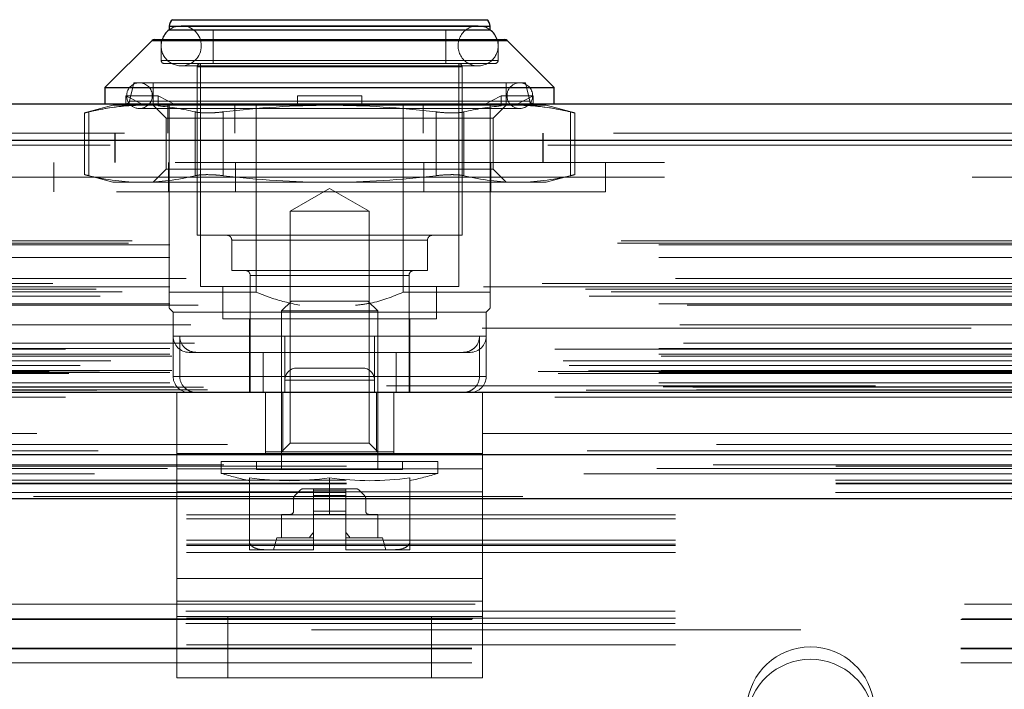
# Model space of a CAD drawing. Header units: inches. Extents: x 0.2 to 10.8, y 0.2 to 8.2.
# Tile 11 of 112: x 3.852 to 4.053, y 2.117 to 2.254. Entities that reach past the tile are written whole.
import ezdxf

# ---------------------------------------------------------------- set-up
doc = ezdxf.new("R2010")
doc.units = ezdxf.units.IN
doc.header["$MEASUREMENT"] = 0
doc.linetypes.add('HIDDEN', pattern=[0.07500000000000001, 0.05, -0.025])
doc.layers.add('DIMENSIONS', color=140, linetype='Continuous')
doc.styles.add('SLDTEXTSTYLE0', font='TXT', dxfattribs={"width": 0.7})
doc.dimstyles.new('SLDDIMSTYLE0', dxfattribs={"dimtxt": 0.0849609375, "dimasz": 0.13, "dimexe": 0, "dimexo": 0.0625, "dimgap": 0.021240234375, "dimtad": 0, "dimtih": 1, "dimtoh": 1, "dimlfac": 12, "dimrnd": 1e-09, "dimzin": 12, "dimdsep": 46, "dimtxsty": 'SLDTEXTSTYLE0', "dimsah": 1, "dimcen": 0.09, "dimadec": 0, "dimazin": 3, "dimtfac": 1, "dimtofl": 0, "dimtmove": 0, "dimatfit": 3, "dimfxl": 0, "dimfrac": 2, "dimtolj": 1, "dimtzin": 12, "dimarcsym": 0})

# ---------------------------------------------------------------- blocks, each defined once
blk = doc.blocks.new('_D_16')
at = {"layer": 'DIMENSIONS'}
for p, q in [((2.989057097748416, 2.271568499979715), (2.989057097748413, 2.683831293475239)), ((4.841584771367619, 2.271568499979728), (4.841584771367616, 2.683831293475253)), ((3.791903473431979, 2.638306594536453), (3.763373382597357, 2.638306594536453)), ((3.763373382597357, 2.638306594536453), (3.763373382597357, 2.503275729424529)), ((4.115051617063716, 2.638306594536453), (4.143581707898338, 2.638306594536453)), ((4.143581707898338, 2.638306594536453), (4.143581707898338, 2.503275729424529)), ((2.989057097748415, 2.558831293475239), (3.448491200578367, 2.558831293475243)), ((4.841584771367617, 2.558831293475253), (4.45846390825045, 2.55883129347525)), ((3.763373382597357, 2.503275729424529), (3.791903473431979, 2.503275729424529)), ((4.143581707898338, 2.503275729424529), (4.115051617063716, 2.503275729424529))]:
    blk.add_line(p, q, dxfattribs=at)
for points in [[(2.989057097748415, 2.558831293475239), (3.119057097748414, 2.53883129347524), (3.119057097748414, 2.57883129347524)], [(4.841584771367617, 2.558831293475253), (4.711584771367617, 2.578831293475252), (4.711584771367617, 2.538831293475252)]]:
    blk.add_solid(points, dxfattribs=at)
at = {"layer": 'DIMENSIONS', "char_height": 0.08333333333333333, "attachment_point": 1, "style": 'SLDTEXTSTYLE0'}
for s, insert in [('22.23', (3.791903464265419, 2.764748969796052)), ('564.7', (3.791903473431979, 2.610698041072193)), ('INSIDE OPENING', (3.467520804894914, 2.456647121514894))]:
    blk.add_mtext(s, dxfattribs=dict(at, insert=insert))

msp = doc.modelspace()

# ---------------------------------------------------------------- linework, layer by layer
at = {"color": 7, "linetype": 'Continuous', "lineweight": 25}
for p, q in [((3.883351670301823, 2.253747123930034), (3.947562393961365, 2.253747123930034)), ((3.882648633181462, 2.252400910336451), (3.882648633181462, 2.251689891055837)), ((3.882648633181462, 2.252400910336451), (3.948265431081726, 2.252400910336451)), ((3.882648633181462, 2.251660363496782), (3.948265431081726, 2.251660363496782)), ((3.948265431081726, 2.251689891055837), (3.948265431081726, 2.252400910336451)), ((3.879175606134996, 2.249499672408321), (3.86952527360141, 2.239849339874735)), ((3.879175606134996, 2.249499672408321), (3.951738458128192, 2.249499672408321)), ((3.879639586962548, 2.249691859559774), (3.951274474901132, 2.249691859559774)), ((3.961388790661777, 2.239849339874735), (3.951738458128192, 2.249499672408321)), ((3.86952527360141, 2.239849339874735), (3.86952527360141, 2.236568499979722)), ((3.86952527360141, 2.239849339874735), (3.961388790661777, 2.239849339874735)), ((3.961388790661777, 2.236568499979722), (3.961388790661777, 2.239849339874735)), ((2.973504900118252, 2.236568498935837), (4.857136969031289, 2.236568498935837)), ((2.970559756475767, 2.229131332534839), (4.860082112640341, 2.229131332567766)), ((2.961475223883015, 2.177610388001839), (4.869166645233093, 2.177610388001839)), ((3.018917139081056, 2.164807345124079), (4.811765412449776, 2.164807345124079)), ((3.018917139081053, 2.155807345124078), (4.811765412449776, 2.155807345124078))]:
    msp.add_line(p, q, dxfattribs=at)
at = {"color": 7, "linetype": 'HIDDEN', "lineweight": 18}
for p, q in [((3.947562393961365, 2.253747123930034), (3.883351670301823, 2.253747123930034)), ((3.947562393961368, 2.253747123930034), (3.88349704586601, 2.253747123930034)), ((3.945804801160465, 2.252510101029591), (3.885109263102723, 2.252510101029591)), ((3.948265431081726, 2.252400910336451), (3.882648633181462, 2.252400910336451)), ((3.882648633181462, 2.251689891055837), (3.882648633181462, 2.251660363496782)), ((3.948265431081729, 2.252400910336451), (3.882797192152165, 2.252400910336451)), ((3.891670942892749, 2.251660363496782), (3.891670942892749, 2.244770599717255)), ((3.939243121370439, 2.244770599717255), (3.939243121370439, 2.251660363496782)), ((3.948265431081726, 2.251660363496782), (3.948265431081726, 2.251689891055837)), ((3.951738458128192, 2.249499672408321), (3.879175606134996, 2.249499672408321)), ((3.951738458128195, 2.249499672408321), (3.879321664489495, 2.249499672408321)), ((3.881008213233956, 2.249691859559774), (3.881008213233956, 2.245426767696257)), ((3.949905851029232, 2.245426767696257), (3.949905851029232, 2.249691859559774)), ((3.949905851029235, 2.245426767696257), (3.881008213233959, 2.245426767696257)), ((3.881008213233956, 2.245426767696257), (3.949905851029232, 2.245426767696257)), ((3.881664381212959, 2.244770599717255), (3.949249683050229, 2.244770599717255)), ((3.889046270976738, 2.244770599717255), (3.889046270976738, 2.199166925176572)), ((3.941867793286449, 2.199166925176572), (3.941867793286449, 2.244770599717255)), ((3.885109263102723, 2.244308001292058), (3.945804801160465, 2.244308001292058)), ((3.942523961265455, 2.244114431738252), (3.888390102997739, 2.244114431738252)), ((3.888390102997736, 2.244114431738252), (3.942523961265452, 2.244114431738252)), ((3.888390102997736, 2.244114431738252), (3.888390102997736, 2.209665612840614)), ((3.942523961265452, 2.209665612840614), (3.942523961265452, 2.244114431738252)), ((3.875430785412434, 2.240833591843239), (3.874563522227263, 2.23707706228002)), ((3.875430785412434, 2.240833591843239), (3.955483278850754, 2.240833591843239)), ((3.87936779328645, 2.240833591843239), (3.87936779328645, 2.236568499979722)), ((3.951546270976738, 2.236568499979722), (3.951546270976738, 2.240833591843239)), ((3.956350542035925, 2.23707706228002), (3.955483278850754, 2.240833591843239)), ((3.873818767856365, 2.236110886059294), (3.873818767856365, 2.238208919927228)), ((3.880380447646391, 2.238208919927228), (3.873818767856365, 2.238208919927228)), ((3.873818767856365, 2.238208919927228), (3.877511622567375, 2.23624041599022)), ((3.874563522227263, 2.23707706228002), (3.956203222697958, 2.23707706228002)), ((3.956350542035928, 2.23707706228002), (3.874710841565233, 2.23707706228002)), ((3.880380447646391, 2.236110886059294), (3.880380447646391, 2.238208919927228)), ((3.880380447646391, 2.238208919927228), (3.884073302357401, 2.23624041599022)), ((3.882348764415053, 2.230568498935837), (3.882348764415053, 2.236568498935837)), ((3.882648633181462, 2.198018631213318), (3.882648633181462, 2.236568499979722)), ((3.896057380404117, 2.230568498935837), (3.896057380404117, 2.236568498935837)), ((3.900422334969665, 2.198018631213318), (3.900422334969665, 2.236568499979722)), ((3.908895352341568, 2.238208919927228), (3.92201871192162, 2.238208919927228)), ((3.908895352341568, 2.238208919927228), (3.908895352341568, 2.23624041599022)), ((3.92201871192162, 2.238208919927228), (3.92201871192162, 2.23624041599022)), ((3.930491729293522, 2.198018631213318), (3.930491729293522, 2.236568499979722)), ((3.934556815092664, 2.230568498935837), (3.934556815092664, 2.236568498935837)), ((3.946840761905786, 2.23624041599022), (3.950533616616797, 2.238208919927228)), ((3.948265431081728, 2.230568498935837), (3.948265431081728, 2.236568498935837)), ((3.950533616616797, 2.238208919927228), (3.957095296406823, 2.238208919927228)), ((3.950533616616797, 2.238208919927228), (3.950533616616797, 2.236110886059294)), ((3.953402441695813, 2.23624041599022), (3.957095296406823, 2.238208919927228)), ((3.957095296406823, 2.238208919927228), (3.957095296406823, 2.236110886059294)), ((3.871165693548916, 2.23624041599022), (3.865328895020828, 2.234676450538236)), ((3.865328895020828, 2.234696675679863), (3.865328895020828, 2.222036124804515)), ((3.866207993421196, 2.234882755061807), (3.866207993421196, 2.221850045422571)), ((3.866207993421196, 2.234882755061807), (3.866207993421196, 2.221850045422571)), ((3.866207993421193, 2.234882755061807), (3.866207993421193, 2.221850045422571)), ((3.866207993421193, 2.234882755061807), (3.866207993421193, 2.221850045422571)), ((3.871165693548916, 2.23624041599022), (3.874242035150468, 2.23624041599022)), ((3.873818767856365, 2.236110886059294), (3.874242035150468, 2.23624041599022)), ((3.874242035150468, 2.23624041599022), (3.877511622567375, 2.23624041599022)), ((3.876579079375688, 2.235584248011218), (3.954334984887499, 2.235584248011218)), ((3.880803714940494, 2.23624041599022), (3.877511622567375, 2.23624041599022)), ((3.87936779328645, 2.23624041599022), (3.8820318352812, 2.23357637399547)), ((3.880380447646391, 2.236110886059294), (3.880803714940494, 2.23624041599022)), ((3.880803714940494, 2.23624041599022), (3.915457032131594, 2.23624041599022)), ((3.887991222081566, 2.234882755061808), (3.887991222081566, 2.22185004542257)), ((3.887991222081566, 2.234882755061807), (3.887991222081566, 2.221850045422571)), ((3.887991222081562, 2.234882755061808), (3.887991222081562, 2.22185004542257)), ((3.887991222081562, 2.234882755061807), (3.887991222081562, 2.221850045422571)), ((3.893673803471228, 2.234882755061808), (3.893673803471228, 2.22185004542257)), ((3.893673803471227, 2.234882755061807), (3.893673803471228, 2.221850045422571)), ((3.893673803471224, 2.234882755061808), (3.893673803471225, 2.22185004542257)), ((3.893673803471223, 2.234882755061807), (3.893673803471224, 2.221850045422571)), ((3.908895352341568, 2.236110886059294), (3.908895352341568, 2.23624041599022)), ((3.915457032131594, 2.23624041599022), (3.950110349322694, 2.23624041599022)), ((3.92201871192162, 2.236110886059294), (3.92201871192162, 2.23624041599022)), ((3.937240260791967, 2.234882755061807), (3.937240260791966, 2.221850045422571)), ((3.937240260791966, 2.234882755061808), (3.937240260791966, 2.22185004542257)), ((3.937240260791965, 2.234882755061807), (3.937240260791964, 2.221850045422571)), ((3.937240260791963, 2.234882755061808), (3.937240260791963, 2.22185004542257)), ((3.942922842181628, 2.234882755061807), (3.942922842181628, 2.221850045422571)), ((3.942922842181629, 2.234882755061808), (3.942922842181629, 2.22185004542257)), ((3.942922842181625, 2.234882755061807), (3.942922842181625, 2.221850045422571)), ((3.942922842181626, 2.234882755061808), (3.942922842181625, 2.22185004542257)), ((3.948882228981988, 2.23357637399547), (3.951546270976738, 2.23624041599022)), ((3.950533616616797, 2.236110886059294), (3.950110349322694, 2.23624041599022)), ((3.953402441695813, 2.23624041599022), (3.950110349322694, 2.23624041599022)), ((3.95667202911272, 2.23624041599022), (3.953402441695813, 2.23624041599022)), ((3.957095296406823, 2.236110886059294), (3.95667202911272, 2.23624041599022)), ((3.95667202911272, 2.23624041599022), (3.959748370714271, 2.23624041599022)), ((3.96558516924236, 2.234676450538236), (3.959748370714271, 2.23624041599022)), ((3.964706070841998, 2.234882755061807), (3.964706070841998, 2.221850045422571)), ((3.964706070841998, 2.234882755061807), (3.964706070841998, 2.221850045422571)), ((3.964706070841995, 2.234882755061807), (3.964706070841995, 2.221850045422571)), ((3.964706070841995, 2.234882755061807), (3.964706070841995, 2.221850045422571)), ((3.96558516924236, 2.222036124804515), (3.96558516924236, 2.234696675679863)), ((3.8820318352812, 2.23357637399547), (3.944404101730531, 2.23357637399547)), ((3.8820318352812, 2.23357637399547), (3.8820318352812, 2.223156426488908)), ((3.944404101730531, 2.23357637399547), (3.948882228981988, 2.23357637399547)), ((3.948882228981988, 2.223156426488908), (3.948882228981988, 2.23357637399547)), ((2.973504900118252, 2.230568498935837), (4.857136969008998, 2.230568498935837)), ((3.87154310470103, 2.230568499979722), (3.87154310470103, 2.224568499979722)), ((3.871598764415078, 2.230568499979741), (3.871598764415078, 2.22456849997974)), ((3.948265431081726, 2.198018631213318), (3.948265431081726, 2.230568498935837)), ((3.959043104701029, 2.224568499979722), (3.959043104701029, 2.230568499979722)), ((3.959098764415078, 2.224568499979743), (3.959098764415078, 2.230568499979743)), ((4.860082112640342, 2.229131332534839), (2.970559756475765, 2.229131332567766)), ((2.970559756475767, 2.228089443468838), (4.86008211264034, 2.228089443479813)), ((4.860082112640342, 2.228089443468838), (2.970559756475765, 2.228089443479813)), ((4.783890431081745, 2.224568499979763), (3.046807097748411, 2.22456849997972)), ((3.859040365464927, 2.224568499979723), (3.859040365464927, 2.218568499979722)), ((3.882498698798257, 2.218568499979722), (3.882498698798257, 2.224568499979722)), ((3.896207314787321, 2.218568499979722), (3.896207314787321, 2.224568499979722)), ((3.934706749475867, 2.218568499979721), (3.934706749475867, 2.224568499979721)), ((3.948415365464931, 2.218568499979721), (3.948415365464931, 2.224568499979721)), ((3.971873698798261, 2.218568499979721), (3.971873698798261, 2.224568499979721)), ((3.8820318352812, 2.223156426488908), (3.87936779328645, 2.220492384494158)), ((3.8820318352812, 2.223156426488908), (3.944404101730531, 2.223156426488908)), ((3.944404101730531, 2.223156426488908), (3.948882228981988, 2.223156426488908)), ((3.951546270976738, 2.220492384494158), (3.948882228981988, 2.223156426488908)), ((4.783890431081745, 2.221568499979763), (3.046807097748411, 2.22156849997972)), ((4.783890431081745, 2.221568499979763), (3.046807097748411, 2.22156849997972)), ((3.046807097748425, 2.221568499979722), (4.783834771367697, 2.221568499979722)), ((3.046807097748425, 2.221568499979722), (4.783834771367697, 2.221568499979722)), ((3.865328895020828, 2.222056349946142), (3.871165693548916, 2.220492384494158)), ((3.871165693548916, 2.220492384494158), (3.877099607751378, 2.220492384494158)), ((3.877099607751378, 2.220492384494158), (3.915457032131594, 2.220492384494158)), ((3.915457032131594, 2.220492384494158), (3.953814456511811, 2.220492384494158)), ((3.953814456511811, 2.220492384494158), (3.959748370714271, 2.220492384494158)), ((3.959748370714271, 2.220492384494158), (3.96558516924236, 2.222056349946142)), ((3.971873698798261, 2.218568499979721), (3.859040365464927, 2.218568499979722)), ((3.915457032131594, 2.219240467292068), (3.907391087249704, 2.21458359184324)), ((3.923522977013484, 2.21458359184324), (3.915457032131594, 2.219240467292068)), ((3.907391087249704, 2.21458359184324), (3.923522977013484, 2.21458359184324)), ((3.907391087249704, 2.21458359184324), (3.907391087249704, 2.167150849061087)), ((3.923522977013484, 2.167150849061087), (3.923522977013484, 2.21458359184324)), ((2.975067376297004, 2.20851356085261), (4.855574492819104, 2.208513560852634)), ((3.888390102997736, 2.209665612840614), (3.942523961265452, 2.209665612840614)), ((3.935470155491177, 2.20868136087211), (3.895443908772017, 2.20868136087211)), ((3.895443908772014, 2.20868136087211), (3.935470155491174, 2.20868136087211)), ((3.895443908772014, 2.20868136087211), (3.895443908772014, 2.202447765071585)), ((3.935470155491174, 2.202447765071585), (3.935470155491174, 2.20868136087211)), ((2.974336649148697, 2.208080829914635), (4.856305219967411, 2.208080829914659)), ((2.98278461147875, 2.207680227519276), (4.847857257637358, 2.207680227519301)), ((2.98278461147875, 2.207680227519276), (4.847857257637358, 2.207680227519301)), ((2.98278461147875, 2.205147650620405), (4.847857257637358, 2.205147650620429)), ((3.895443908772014, 2.202447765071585), (3.935470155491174, 2.202447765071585)), ((2.986150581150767, 2.200839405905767), (4.844491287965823, 2.200839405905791)), ((3.899216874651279, 2.201463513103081), (3.931545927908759, 2.201463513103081)), ((3.899216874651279, 2.201463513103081), (3.899216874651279, 2.177513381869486)), ((3.931697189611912, 2.201463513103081), (3.899368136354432, 2.201463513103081)), ((3.931697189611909, 2.177513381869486), (3.931697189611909, 2.201463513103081)), ((2.967731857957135, 2.19864821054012), (4.862910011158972, 2.198648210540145)), ((4.858874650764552, 2.199816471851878), (2.971779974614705, 2.199816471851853)), ((2.98278461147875, 2.199112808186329), (4.847857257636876, 2.199112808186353)), ((4.846925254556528, 2.199119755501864), (2.983714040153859, 2.19911975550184)), ((3.889046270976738, 2.199166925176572), (3.941867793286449, 2.199166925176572)), ((3.893639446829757, 2.199166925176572), (3.893639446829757, 2.192605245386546)), ((3.937274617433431, 2.192605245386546), (3.937274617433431, 2.199166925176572)), ((2.968513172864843, 2.197189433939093), (4.862121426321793, 2.197189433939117)), ((2.973034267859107, 2.198063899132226), (4.857607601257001, 2.19806389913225)), ((3.882648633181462, 2.198018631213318), (3.900422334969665, 2.198018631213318)), ((3.907627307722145, 2.196214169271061), (3.905614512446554, 2.19420137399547)), ((3.907627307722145, 2.196214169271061), (3.923286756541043, 2.196214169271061)), ((3.925299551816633, 2.19420137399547), (3.923286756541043, 2.196214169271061)), ((3.930491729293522, 2.198018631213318), (3.948265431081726, 2.198018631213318)), ((2.98278461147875, 2.195667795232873), (4.847857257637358, 2.195667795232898)), ((2.988549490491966, 2.195349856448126), (4.842084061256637, 2.19534985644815)), ((3.882648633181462, 2.194737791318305), (3.883468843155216, 2.193917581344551)), ((3.905614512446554, 2.19420137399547), (3.925299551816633, 2.19420137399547)), ((3.905614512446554, 2.19420137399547), (3.905614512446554, 2.161765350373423)), ((3.925299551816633, 2.161765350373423), (3.925299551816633, 2.19420137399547)), ((3.947445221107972, 2.193917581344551), (3.948265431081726, 2.194737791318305)), ((3.883468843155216, 2.193917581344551), (3.947445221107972, 2.193917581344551)), ((3.883468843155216, 2.193917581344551), (3.883468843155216, 2.188996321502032)), ((3.893639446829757, 2.192605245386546), (3.937274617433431, 2.192605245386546)), ((3.899052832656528, 2.192605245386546), (3.899052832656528, 2.185715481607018)), ((3.931861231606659, 2.177513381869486), (3.931861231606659, 2.192605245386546)), ((3.947445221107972, 2.180794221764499), (3.947445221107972, 2.193917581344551)), ((4.846618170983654, 2.190668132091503), (2.984023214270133, 2.190668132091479)), ((2.98707980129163, 2.191343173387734), (4.843562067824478, 2.191343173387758)), ((2.98707980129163, 2.191343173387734), (4.843562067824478, 2.191343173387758)), ((3.88346884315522, 2.188996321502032), (3.88346884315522, 2.180794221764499)), ((3.924643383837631, 2.188996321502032), (3.883614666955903, 2.188996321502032)), ((3.884816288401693, 2.180794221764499), (3.884816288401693, 2.188996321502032)), ((3.906270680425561, 2.188996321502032), (3.947299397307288, 2.188996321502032)), ((3.924643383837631, 2.180794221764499), (3.924643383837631, 2.188996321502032)), ((3.946097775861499, 2.180794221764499), (3.946097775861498, 2.188996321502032)), ((4.861487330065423, 2.18637415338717), (2.969145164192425, 2.186374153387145)), ((2.98278461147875, 2.186497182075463), (4.847857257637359, 2.186497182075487)), ((2.987811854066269, 2.187607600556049), (4.842826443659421, 2.187607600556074)), ((2.98278461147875, 2.185324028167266), (4.847857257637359, 2.18532402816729)), ((2.98278461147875, 2.185324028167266), (4.847857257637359, 2.18532402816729)), ((2.983201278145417, 2.1849073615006), (4.847440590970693, 2.184907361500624)), ((3.886749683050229, 2.185715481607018), (3.924643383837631, 2.185715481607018)), ((3.899052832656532, 2.185715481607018), (3.899052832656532, 2.177513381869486)), ((3.9018662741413, 2.177513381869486), (3.9018662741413, 2.185715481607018)), ((3.90627068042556, 2.177513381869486), (3.90627068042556, 2.185715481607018)), ((3.929047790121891, 2.185715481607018), (3.924643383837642, 2.185715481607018)), ((3.929047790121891, 2.177513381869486), (3.929047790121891, 2.185715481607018)), ((3.929047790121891, 2.185715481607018), (3.942654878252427, 2.185715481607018)), ((3.942654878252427, 2.185715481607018), (3.944164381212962, 2.185715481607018)), ((2.963168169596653, 2.183973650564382), (4.867473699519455, 2.183973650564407)), ((2.964435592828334, 2.183024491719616), (4.866152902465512, 2.183024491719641)), ((2.97071529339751, 2.18400466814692), (4.859926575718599, 2.184004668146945)), ((3.908792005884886, 2.182513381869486), (3.908788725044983, 2.182513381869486)), ((3.922125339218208, 2.182513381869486), (3.908792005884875, 2.182513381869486)), ((2.958099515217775, 2.181835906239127), (4.872542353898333, 2.181835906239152)), ((2.958099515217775, 2.181835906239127), (4.872542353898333, 2.181835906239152)), ((2.962145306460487, 2.181410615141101), (4.868496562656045, 2.181410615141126)), ((4.868406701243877, 2.181920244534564), (2.962235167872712, 2.181920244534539)), ((2.98278461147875, 2.181574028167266), (4.847857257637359, 2.18157402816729)), ((2.98278461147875, 2.181574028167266), (4.847857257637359, 2.18157402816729)), ((2.983201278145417, 2.181990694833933), (4.847440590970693, 2.181990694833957)), ((3.946097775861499, 2.180794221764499), (3.883619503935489, 2.180794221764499)), ((3.884816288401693, 2.180794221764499), (3.947294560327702, 2.180794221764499)), ((2.98278461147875, 2.179500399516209), (4.847857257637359, 2.179500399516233)), ((2.98278461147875, 2.179500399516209), (4.847857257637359, 2.179500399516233)), ((2.983617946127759, 2.178657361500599), (4.84702392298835, 2.178657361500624)), ((2.983617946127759, 2.178657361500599), (4.84702392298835, 2.178657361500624)), ((2.989697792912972, 2.178586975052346), (4.840944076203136, 2.17858697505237)), ((2.989697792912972, 2.178586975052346), (4.840944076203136, 2.17858697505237)), ((2.990470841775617, 2.178039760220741), (4.840171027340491, 2.178039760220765)), ((2.990470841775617, 2.178039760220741), (4.840171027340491, 2.178039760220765)), ((4.827057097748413, 2.178901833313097), (3.003640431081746, 2.178901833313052)), ((3.906288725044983, 2.180013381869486), (3.906288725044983, 2.177513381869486)), ((3.924622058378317, 2.180013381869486), (3.906288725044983, 2.180013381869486)), ((3.906288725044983, 2.180013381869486), (3.924622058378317, 2.180013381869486)), ((3.924625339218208, 2.180013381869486), (3.906292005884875, 2.180013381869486)), ((3.906292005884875, 2.180013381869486), (3.906292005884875, 2.177513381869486)), ((3.906292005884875, 2.180013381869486), (3.924625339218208, 2.180013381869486)), ((3.924622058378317, 2.180013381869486), (3.924622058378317, 2.177513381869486)), ((3.924625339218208, 2.180013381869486), (3.924625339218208, 2.177513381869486)), ((2.961475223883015, 2.176568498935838), (4.869166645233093, 2.176568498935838)), ((2.966917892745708, 2.177534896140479), (4.8637239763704, 2.177534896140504)), ((2.967127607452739, 2.177508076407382), (4.863514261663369, 2.177508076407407)), ((2.967881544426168, 2.177986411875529), (4.86276032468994, 2.177986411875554)), ((2.967881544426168, 2.177986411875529), (4.86276032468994, 2.177986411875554)), ((3.884205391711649, 2.177513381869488), (3.884205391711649, 2.165013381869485)), ((3.884208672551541, 2.177513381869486), (3.946708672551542, 2.177513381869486)), ((3.884208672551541, 2.177513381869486), (3.884208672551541, 2.161886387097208)), ((3.902330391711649, 2.177513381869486), (3.902330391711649, 2.165013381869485)), ((3.902333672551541, 2.177513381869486), (3.902333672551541, 2.165013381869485)), ((3.905890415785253, 2.165374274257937), (3.905890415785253, 2.177513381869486)), ((3.925023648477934, 2.165374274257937), (3.925023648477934, 2.177513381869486)), ((3.928580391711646, 2.165374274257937), (3.928580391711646, 2.177513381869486)), ((3.928583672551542, 2.177513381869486), (3.928583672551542, 2.165013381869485)), ((3.94670539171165, 2.177513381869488), (3.94670539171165, 2.165013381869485)), ((3.946708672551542, 2.177513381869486), (3.946708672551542, 2.161886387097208)), ((2.99456129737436, 2.166847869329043), (4.836080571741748, 2.166847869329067)), ((3.907391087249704, 2.167150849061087), (3.905614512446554, 2.165374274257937)), ((3.907391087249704, 2.167150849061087), (3.923522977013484, 2.167150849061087)), ((3.925299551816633, 2.165374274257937), (3.923522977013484, 2.167150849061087)), ((3.88420539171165, 2.157199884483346), (3.884205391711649, 2.165013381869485)), ((3.884208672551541, 2.165013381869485), (3.946708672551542, 2.165013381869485)), ((3.902333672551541, 2.165374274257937), (3.905890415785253, 2.165374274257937)), ((3.905890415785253, 2.165374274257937), (3.925023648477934, 2.165374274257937)), ((3.925023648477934, 2.165374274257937), (3.928580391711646, 2.165374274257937)), ((3.92858039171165, 2.165374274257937), (3.92858039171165, 2.165013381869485)), ((3.94670539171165, 2.157199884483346), (3.94670539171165, 2.165013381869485)), ((2.982315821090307, 2.161997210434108), (4.848311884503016, 2.161997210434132)), ((2.99385149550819, 2.16272097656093), (4.836786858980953, 2.162720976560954)), ((3.018917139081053, 2.162425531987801), (4.811765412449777, 2.162425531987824)), ((3.893311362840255, 2.163405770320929), (3.937602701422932, 2.163405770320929)), ((3.893311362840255, 2.163405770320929), (3.893311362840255, 2.16096391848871)), ((3.900529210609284, 2.163405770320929), (3.900529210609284, 2.161765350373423)), ((3.930384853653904, 2.161765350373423), (3.930384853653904, 2.163405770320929)), ((3.937602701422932, 2.16096391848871), (3.937602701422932, 2.163405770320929)), ((3.94670539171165, 2.161886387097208), (3.88420539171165, 2.161886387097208)), ((3.884208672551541, 2.161886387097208), (3.946708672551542, 2.161886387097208)), ((3.884208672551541, 2.161886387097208), (3.884208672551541, 2.139493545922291)), ((3.893311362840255, 2.16096391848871), (3.937602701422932, 2.16096391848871)), ((3.899052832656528, 2.160074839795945), (3.899052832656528, 2.146938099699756)), ((3.900529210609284, 2.161765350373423), (3.930384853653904, 2.161765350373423)), ((3.915457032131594, 2.160074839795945), (3.915457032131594, 2.152578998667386)), ((3.931861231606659, 2.160074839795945), (3.931861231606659, 2.146938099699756)), ((3.946708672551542, 2.161886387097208), (3.946708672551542, 2.139493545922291)), ((3.018841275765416, 2.159610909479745), (4.811841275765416, 2.159610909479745)), ((3.018917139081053, 2.158807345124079), (4.811765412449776, 2.158807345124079)), ((3.018841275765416, 2.157075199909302), (4.811841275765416, 2.157075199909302)), ((4.154924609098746, 2.156271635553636), (3.67575794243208, 2.156271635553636)), ((3.94670539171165, 2.157199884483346), (3.88420539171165, 2.157199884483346)), ((3.88420539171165, 2.13480704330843), (3.88420539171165, 2.157199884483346)), ((3.884208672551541, 2.157199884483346), (3.946708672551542, 2.157199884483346)), ((3.909427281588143, 2.157540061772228), (3.908363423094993, 2.156476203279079)), ((3.912176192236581, 2.157828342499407), (3.910123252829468, 2.157828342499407)), ((3.918737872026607, 2.157828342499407), (3.912176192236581, 2.157828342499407)), ((3.912176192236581, 2.157540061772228), (3.912176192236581, 2.157828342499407)), ((3.912176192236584, 2.157540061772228), (3.918737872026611, 2.157540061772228)), ((3.912176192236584, 2.157540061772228), (3.918737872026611, 2.157540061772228)), ((3.912176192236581, 2.156476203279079), (3.912176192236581, 2.157540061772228)), ((3.918737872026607, 2.157540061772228), (3.912176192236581, 2.157540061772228)), ((3.918737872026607, 2.157540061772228), (3.912176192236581, 2.157540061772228)), ((3.912176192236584, 2.156476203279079), (3.918737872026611, 2.156476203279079)), ((3.912176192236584, 2.156476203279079), (3.918737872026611, 2.156476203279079)), ((3.912176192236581, 2.155780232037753), (3.912176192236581, 2.156476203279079)), ((3.918737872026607, 2.156476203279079), (3.912176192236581, 2.156476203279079)), ((3.918737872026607, 2.156476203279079), (3.912176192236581, 2.156476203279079)), ((3.918737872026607, 2.157540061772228), (3.918737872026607, 2.157828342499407)), ((3.92079081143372, 2.157828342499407), (3.918737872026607, 2.157828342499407)), ((3.918737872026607, 2.156476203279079), (3.918737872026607, 2.157540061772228)), ((3.918737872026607, 2.155780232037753), (3.918737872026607, 2.156476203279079)), ((3.922550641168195, 2.156476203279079), (3.921486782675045, 2.157540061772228)), ((3.94670539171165, 2.13480704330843), (3.94670539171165, 2.157199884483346)), ((3.018917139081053, 2.155807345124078), (4.811765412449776, 2.155807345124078)), ((3.018917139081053, 2.155807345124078), (4.811765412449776, 2.155807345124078)), ((3.018917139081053, 2.155807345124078), (4.811765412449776, 2.155807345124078)), ((3.018917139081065, 2.155807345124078), (4.811765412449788, 2.155807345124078)), ((3.018917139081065, 2.155807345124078), (4.811765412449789, 2.155807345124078)), ((3.908075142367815, 2.155780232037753), (3.908075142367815, 2.153235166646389)), ((3.912176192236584, 2.155780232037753), (3.918737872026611, 2.155780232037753)), ((3.912176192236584, 2.155780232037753), (3.918737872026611, 2.155780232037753)), ((3.918737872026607, 2.155780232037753), (3.912176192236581, 2.155780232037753)), ((3.912176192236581, 2.153235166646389), (3.912176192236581, 2.155780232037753)), ((3.918737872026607, 2.155780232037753), (3.912176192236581, 2.155780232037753)), ((3.918737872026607, 2.153235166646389), (3.918737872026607, 2.155780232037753)), ((3.922838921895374, 2.153235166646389), (3.922838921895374, 2.155780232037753)), ((4.186174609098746, 2.152504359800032), (3.644507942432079, 2.152504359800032)), ((3.907418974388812, 2.152578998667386), (3.905614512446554, 2.152578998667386)), ((3.905614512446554, 2.152578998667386), (3.905614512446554, 2.147821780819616)), ((3.912176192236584, 2.153235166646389), (3.918737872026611, 2.153235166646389)), ((3.912176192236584, 2.153235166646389), (3.918737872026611, 2.153235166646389)), ((3.918737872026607, 2.153235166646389), (3.912176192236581, 2.153235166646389)), ((3.912176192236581, 2.152578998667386), (3.912176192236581, 2.153235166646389)), ((3.918737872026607, 2.153235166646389), (3.912176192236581, 2.153235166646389)), ((3.912176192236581, 2.152578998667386), (3.912176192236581, 2.145362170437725)), ((3.915457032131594, 2.152578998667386), (3.912176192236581, 2.152578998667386)), ((3.915457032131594, 2.152578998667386), (3.918737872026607, 2.152578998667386)), ((3.918737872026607, 2.152578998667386), (3.918737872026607, 2.153235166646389)), ((3.918737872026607, 2.152578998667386), (3.918737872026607, 2.145362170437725)), ((3.925299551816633, 2.152578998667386), (3.923495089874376, 2.152578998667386)), ((3.925299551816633, 2.147821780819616), (3.925299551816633, 2.152578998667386)), ((4.186174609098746, 2.151661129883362), (3.644507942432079, 2.151661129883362)), ((3.904630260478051, 2.147821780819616), (3.903974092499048, 2.145361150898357)), ((3.904630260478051, 2.147821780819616), (3.912176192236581, 2.147821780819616)), ((3.918737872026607, 2.147821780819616), (3.926283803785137, 2.147821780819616)), ((3.92693997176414, 2.145361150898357), (3.926283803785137, 2.147821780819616)), ((4.186174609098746, 2.147307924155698), (3.644507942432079, 2.147307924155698)), ((4.186174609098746, 2.146504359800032), (3.644507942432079, 2.146504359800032)), ((4.186174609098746, 2.146223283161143), (3.644507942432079, 2.146223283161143)), ((4.186174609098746, 2.144772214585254), (3.644507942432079, 2.144772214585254)), ((3.899052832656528, 2.145361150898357), (3.902488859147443, 2.145361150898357)), ((3.902488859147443, 2.145361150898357), (3.912021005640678, 2.145361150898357)), ((3.912021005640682, 2.145361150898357), (3.912176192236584, 2.145361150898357)), ((3.912021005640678, 2.145361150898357), (3.912176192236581, 2.145361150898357)), ((3.912176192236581, 2.145362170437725), (3.912176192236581, 2.145361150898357)), ((3.918737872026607, 2.145362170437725), (3.918737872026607, 2.145361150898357)), ((3.918737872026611, 2.145361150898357), (3.918893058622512, 2.145361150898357)), ((3.918737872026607, 2.145361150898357), (3.918893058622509, 2.145361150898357)), ((3.918893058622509, 2.145361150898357), (3.928425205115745, 2.145361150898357)), ((3.928425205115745, 2.145361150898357), (3.931861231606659, 2.145361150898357)), ((3.94670539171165, 2.139493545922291), (3.88420539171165, 2.139493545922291)), ((3.884208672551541, 2.139493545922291), (3.946708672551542, 2.139493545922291)), ((3.884208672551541, 2.139493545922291), (3.884208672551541, 2.131680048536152)), ((3.946708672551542, 2.139493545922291), (3.946708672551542, 2.131680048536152)), ((3.645227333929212, 2.134224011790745), (4.18545521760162, 2.134224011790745)), ((3.645227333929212, 2.134224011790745), (4.18545521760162, 2.134224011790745)), ((3.94670539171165, 2.13480704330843), (3.88420539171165, 2.13480704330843)), ((3.88420539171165, 2.119180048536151), (3.88420539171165, 2.13480704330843)), ((3.884208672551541, 2.13480704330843), (3.946708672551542, 2.13480704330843)), ((3.94670539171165, 2.119180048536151), (3.94670539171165, 2.13480704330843)), ((4.18606764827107, 2.132826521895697), (3.644614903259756, 2.132826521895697)), ((4.186174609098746, 2.131375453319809), (3.644507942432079, 2.131375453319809)), ((3.644507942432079, 2.131094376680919), (4.186174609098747, 2.131094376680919)), ((4.18606764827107, 2.130290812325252), (3.644614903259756, 2.130290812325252)), ((3.644723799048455, 2.131224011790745), (4.185958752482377, 2.131224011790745)), ((3.884208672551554, 2.131680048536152), (3.88420539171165, 2.131680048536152)), ((3.884208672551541, 2.131680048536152), (3.884208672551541, 2.119180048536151)), ((3.884208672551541, 2.131680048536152), (3.894625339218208, 2.131680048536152)), ((3.894622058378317, 2.131680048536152), (3.894622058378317, 2.119180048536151)), ((3.894625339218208, 2.131680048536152), (3.894625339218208, 2.119180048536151)), ((3.894625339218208, 2.131680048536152), (3.936292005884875, 2.131680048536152)), ((3.936288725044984, 2.131680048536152), (3.936288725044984, 2.119180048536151)), ((3.936292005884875, 2.131680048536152), (3.936292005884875, 2.119180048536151)), ((3.936292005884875, 2.131680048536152), (3.946708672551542, 2.131680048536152)), ((3.946708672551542, 2.131680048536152), (3.946708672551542, 2.119180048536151)), ((4.811765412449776, 2.128974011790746), (3.018917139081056, 2.128974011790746)), ((4.186174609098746, 2.125937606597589), (3.644507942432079, 2.125937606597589)), ((3.644507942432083, 2.125224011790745), (4.186174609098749, 2.125224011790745)), ((3.644507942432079, 2.125094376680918), (4.186174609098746, 2.125094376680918)), ((3.644507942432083, 2.122224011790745), (4.186174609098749, 2.122224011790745)), ((3.644507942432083, 2.122224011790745), (4.186174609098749, 2.122224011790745)), ((3.884208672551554, 2.119180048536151), (3.88420539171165, 2.119180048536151)), ((3.894625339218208, 2.119180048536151), (3.884208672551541, 2.119180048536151)), ((3.894625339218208, 2.119180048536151), (3.936292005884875, 2.119180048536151)), ((3.946708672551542, 2.119180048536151), (3.936292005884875, 2.119180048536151))]:
    msp.add_line(p, q, dxfattribs=at)
at = {"color": 7, "linetype": 'HIDDEN', "lineweight": 18, "flags": 128}
for points in [[(3.885109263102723, 2.252510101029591), (3.883539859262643, 2.252197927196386), (3.882648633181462, 2.251689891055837)], [(3.948265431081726, 2.251689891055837), (3.947374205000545, 2.252197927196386), (3.945804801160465, 2.252510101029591)], [(4.855573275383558, 2.169116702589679), (3.930602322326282, 2.169117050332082), (2.975071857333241, 2.169116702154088)], [(4.846803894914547, 2.169134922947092), (3.930602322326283, 2.16913500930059), (2.983834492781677, 2.169134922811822)], [(4.868107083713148, 2.165576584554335), (3.875142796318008, 2.165576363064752), (2.962528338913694, 2.165576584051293)], [(4.868114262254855, 2.16557649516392), (3.993525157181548, 2.165573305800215), (2.962529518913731, 2.165576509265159)], [(2.993856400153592, 2.162721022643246), (3.90002896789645, 2.162721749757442), (4.836812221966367, 2.16272102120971)], [(2.967411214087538, 2.16088035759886), (3.900012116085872, 2.160879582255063), (4.863245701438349, 2.160880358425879)], [(3.018917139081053, 2.158989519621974), (3.900012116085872, 2.158989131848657), (4.811765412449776, 2.158989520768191)]]:
    msp.add_lwpolyline(points, dxfattribs=at)
at = {"color": 7, "linetype": 'Continuous', "lineweight": 25}
for centre, radius, start, end in [((3.884289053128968, 2.252400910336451), 0.001640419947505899, 124.8499045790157, 180), ((3.946625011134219, 2.252400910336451), 0.001640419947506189, 0, 55.15009542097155), ((3.885109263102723, 2.248409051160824), 0.004101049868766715, 126.8698976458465, 161.7719472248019), ((3.945804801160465, 2.248409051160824), 0.004101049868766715, 18.22805277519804, 53.13010235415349), ((3.879639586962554, 2.249035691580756), 0.0006561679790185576, 90.00000000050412, 134.9999999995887), ((3.951274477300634, 2.249035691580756), 0.0006561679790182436, 45.00000000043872, 89.99999999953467)]:
    msp.add_arc(centre, radius, start, end, dxfattribs=at)
at = {"color": 7, "linetype": 'HIDDEN', "lineweight": 18}
for centre, radius, start, end in [((3.885109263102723, 2.248409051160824), 0.004101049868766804, 270.0000000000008, 90), ((3.945804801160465, 2.248409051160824), 0.004101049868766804, 90, 270.0000000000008), ((3.885109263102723, 2.248409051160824), 0.004101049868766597, 161.7719472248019, 270.0000000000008), ((3.945804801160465, 2.248409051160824), 0.004101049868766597, 270.0000000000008, 18.22805277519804), ((3.881664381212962, 2.245426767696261), 0.0006561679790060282, 180.000000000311, 269.9999999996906), ((3.889046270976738, 2.244114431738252), 0.0006561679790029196, 90, 180), ((3.941867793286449, 2.244114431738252), 0.0006561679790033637, 0, 90), ((3.949249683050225, 2.245426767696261), 0.0006561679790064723, 270.0000000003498, 359.9999999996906), ((3.876579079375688, 2.238208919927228), 0.002624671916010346, 90, 270.0000000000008), ((3.876579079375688, 2.238208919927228), 0.002624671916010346, 270.0000000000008, 90), ((3.954334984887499, 2.238208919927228), 0.002624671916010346, 90, 270.0000000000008), ((3.954334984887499, 2.238208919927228), 0.002624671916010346, 270.0000000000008, 90), ((3.873924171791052, 2.237224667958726), 0.0006561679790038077, 270.0000000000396, 346.9999999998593), ((3.956989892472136, 2.237224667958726), 0.0006561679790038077, 193.0000000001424, 269.9999999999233), ((3.894459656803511, 2.20868136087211), 0.0009842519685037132, 0, 90.00000000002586), ((3.936454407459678, 2.20868136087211), 0.0009842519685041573, 90, 180), ((3.898232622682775, 2.201463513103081), 0.0009842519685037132, 0, 90), ((3.932681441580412, 2.201463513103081), 0.0009842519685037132, 90, 180), ((3.886749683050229, 2.188996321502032), 0.00328083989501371, 180, 269.9999999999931), ((3.944164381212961, 2.188996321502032), 0.003280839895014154, 270.0000000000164, 0), ((3.908788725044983, 2.180013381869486), 0.002499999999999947, 90, 180), ((3.908792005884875, 2.180013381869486), 0.002499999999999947, 90, 180), ((3.922122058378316, 2.180013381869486), 0.002500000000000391, 0, 90), ((3.922125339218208, 2.180013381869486), 0.002499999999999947, 0, 90), ((3.886749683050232, 2.180794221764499), 0.003280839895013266, 180, 270.0000000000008), ((3.944164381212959, 2.180794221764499), 0.003280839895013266, 270.0000000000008, 0), ((3.915457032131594, 2.234547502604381), 0.07684383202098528, 253.2503397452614, 257.6739543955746), ((3.907254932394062, 2.215866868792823), 0.0563917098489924, 261.6367379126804, 278.3632620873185), ((3.923659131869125, 2.21586686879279), 0.05639170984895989, 261.6367379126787, 278.3632620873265), ((3.915457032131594, 2.234547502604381), 0.07684383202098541, 282.3260456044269, 286.7496602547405), ((3.909059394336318, 2.155780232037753), 0.0009842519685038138, 134.9999999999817, 180), ((3.910123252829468, 2.156844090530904), 0.0009842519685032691, 90, 135.0000000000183), ((3.92079081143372, 2.156844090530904), 0.0009842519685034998, 44.99999999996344, 90), ((3.92185466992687, 2.155780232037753), 0.0009842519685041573, 0, 45), ((3.907418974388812, 2.153235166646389), 0.0006561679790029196, 270.0000000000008, 0), ((3.923495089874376, 2.153235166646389), 0.0006561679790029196, 180, 270.0000000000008), ((3.912022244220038, 2.156983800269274), 0.0116226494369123, 269.9938942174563, 270.7589344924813), ((3.912022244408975, 2.156983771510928), 0.01162262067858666, 269.9938932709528, 270.7589354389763), ((3.918891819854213, 2.156983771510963), 0.01162262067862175, 269.2410645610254, 270.0061067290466), ((3.91889182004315, 2.156983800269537), 0.01162264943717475, 269.2410655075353, 270.0061057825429), ((4.01375794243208, 2.112428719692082), 0.01305403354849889, 4.087218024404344, 175.9127819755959), ((4.01375794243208, 2.109893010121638), 0.01305403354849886, 4.0872180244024, 175.9127819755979)]:
    msp.add_arc(centre, radius, start, end, dxfattribs=at)
for points, knots in [([(3.86541574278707, 2.234696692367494), (3.865394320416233, 2.234691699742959), (3.865321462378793, 2.234674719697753), (3.865742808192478, 2.234772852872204), (3.866146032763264, 2.234868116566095), (3.866207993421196, 2.234882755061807)], [0, 0, 0, 0, 0.2606228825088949, 0.8863851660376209, 1, 1, 1, 1]), ([(3.866207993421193, 2.234882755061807), (3.865883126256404, 2.234806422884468), (3.865367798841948, 2.234685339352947), (3.86540280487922, 2.234693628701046), (3.865415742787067, 2.234696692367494)], [0, 0, 0, 0, 0.6304092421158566, 1, 1, 1, 1]), ([(3.893673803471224, 2.234882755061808), (3.893098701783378, 2.234814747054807), (3.892534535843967, 2.234763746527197), (3.891427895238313, 2.234694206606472), (3.890890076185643, 2.23467650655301), (3.889900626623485, 2.234676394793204), (3.889436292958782, 2.234694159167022), (3.88862972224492, 2.234763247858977), (3.888278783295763, 2.234814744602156), (3.887991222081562, 2.234882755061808)], [0, 0, 0, 0, 0.25, 0.25, 0.5, 0.5, 0.75, 0.75, 1, 1, 1, 1]), ([(3.942922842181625, 2.234882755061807), (3.942635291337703, 2.234814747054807), (3.942288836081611, 2.234763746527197), (3.941479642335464, 2.234694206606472), (3.941017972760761, 2.23467650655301), (3.940029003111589, 2.234676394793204), (3.939488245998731, 2.234694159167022), (3.938386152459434, 2.234763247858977), (3.937815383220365, 2.234814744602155), (3.937240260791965, 2.234882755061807)], [0, 0, 0, 0, 0.25, 0.25, 0.5, 0.5, 0.75, 0.75, 1, 1, 1, 1]), ([(3.965498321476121, 2.234696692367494), (3.965519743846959, 2.234691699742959), (3.965592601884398, 2.234674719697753), (3.965171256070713, 2.234772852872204), (3.964768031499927, 2.234868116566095), (3.964706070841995, 2.234882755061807)], [0, 0, 0, 0, 0.2606228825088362, 0.8863851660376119, 1, 1, 1, 1]), ([(3.865415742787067, 2.222036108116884), (3.865394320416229, 2.222041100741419), (3.86532146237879, 2.222058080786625), (3.865742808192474, 2.221959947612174), (3.866146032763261, 2.221864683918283), (3.866207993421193, 2.221850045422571)], [0, 0, 0, 0, 0.2606228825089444, 0.8863851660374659, 1, 1, 1, 1]), ([(3.887991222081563, 2.22185004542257), (3.888278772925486, 2.221918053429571), (3.888625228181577, 2.221969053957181), (3.889434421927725, 2.222038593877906), (3.889896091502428, 2.222056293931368), (3.8908850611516, 2.222056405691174), (3.891425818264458, 2.222038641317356), (3.892527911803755, 2.221969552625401), (3.893098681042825, 2.221918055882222), (3.893673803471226, 2.22185004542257)], [0, 0, 0, 0, 0.25, 0.25, 0.5, 0.5, 0.75, 0.75, 1, 1, 1, 1]), ([(3.937240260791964, 2.221850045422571), (3.93781536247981, 2.221918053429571), (3.938379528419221, 2.221969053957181), (3.939486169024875, 2.222038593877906), (3.940023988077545, 2.222056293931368), (3.941013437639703, 2.222056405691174), (3.941477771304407, 2.222038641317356), (3.942284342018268, 2.221969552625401), (3.942635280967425, 2.221918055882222), (3.942922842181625, 2.221850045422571)], [0, 0, 0, 0, 0.2500000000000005, 0.2500000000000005, 0.500000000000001, 0.500000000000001, 0.7500000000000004, 0.7500000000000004, 1, 1, 1, 1]), ([(3.964706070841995, 2.221850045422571), (3.965030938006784, 2.22192637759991), (3.96554626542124, 2.222047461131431), (3.965511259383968, 2.222039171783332), (3.965498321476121, 2.222036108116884)], [0, 0, 0, 0, 0.6304092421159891, 1, 1, 1, 1]), ([(3.882648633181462, 2.194830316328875), (3.882648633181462, 2.194885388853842), (3.882648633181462, 2.195009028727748), (3.882648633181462, 2.196428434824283), (3.882648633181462, 2.197645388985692), (3.882648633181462, 2.198018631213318)], [0, 0, 0, 0, 0.3576770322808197, 0.8029982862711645, 0.9999999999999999, 0.9999999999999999, 0.9999999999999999, 0.9999999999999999]), ([(3.909358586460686, 2.195349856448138), (3.90730550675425, 2.195800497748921), (3.904256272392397, 2.196469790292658), (3.901366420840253, 2.197637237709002), (3.900422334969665, 2.198018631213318)], [0, 0, 0, 0, 0.6733099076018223, 1, 1, 1, 1]), ([(3.930491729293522, 2.198018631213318), (3.928291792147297, 2.197127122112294), (3.925139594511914, 2.195849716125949), (3.92177662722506, 2.195465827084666), (3.920760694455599, 2.195349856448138)], [0, 0, 0, 0, 0.6979058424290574, 1, 1, 1, 1]), ([(3.948265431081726, 2.194830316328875), (3.948265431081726, 2.194885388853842), (3.948265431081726, 2.195009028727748), (3.948265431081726, 2.196428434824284), (3.948265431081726, 2.197645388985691), (3.948265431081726, 2.198018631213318)], [0, 0, 0, 0, 0.3576770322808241, 0.8029982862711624, 1, 1, 1, 1]), ([(3.888259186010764, 2.185715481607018), (3.887815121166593, 2.185715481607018), (3.887380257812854, 2.185795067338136), (3.88655494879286, 2.186111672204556), (3.886175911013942, 2.186345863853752), (3.885208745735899, 2.187245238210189), (3.884816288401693, 2.188106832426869), (3.884816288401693, 2.188996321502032)], [0, 0, 0, 0, 0.2499999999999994, 0.2499999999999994, 0.4999999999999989, 0.4999999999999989, 1, 1, 1, 1]), ([(3.906270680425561, 2.188996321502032), (3.906270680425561, 2.188551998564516), (3.906270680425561, 2.188115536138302), (3.906270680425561, 2.187311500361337), (3.906270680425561, 2.186946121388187), (3.90627068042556, 2.186348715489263), (3.90627068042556, 2.186111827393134), (3.90627068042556, 2.185796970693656), (3.90627068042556, 2.185715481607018), (3.90627068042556, 2.185715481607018)], [0, 0, 0, 0, 0.25, 0.25, 0.5, 0.5, 0.75, 0.75, 1, 1, 1, 1]), ([(3.942654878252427, 2.185715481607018), (3.943098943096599, 2.185715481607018), (3.943533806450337, 2.185795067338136), (3.944359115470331, 2.186111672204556), (3.944738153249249, 2.186345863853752), (3.945705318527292, 2.187245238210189), (3.946097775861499, 2.188106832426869), (3.946097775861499, 2.188996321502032)], [0, 0, 0, 0, 0.2499999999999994, 0.2499999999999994, 0.4999999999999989, 0.4999999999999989, 1, 1, 1, 1]), ([(3.888259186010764, 2.177513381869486), (3.887815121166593, 2.177513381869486), (3.887380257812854, 2.177592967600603), (3.88655494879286, 2.177909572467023), (3.886175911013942, 2.178143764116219), (3.885208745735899, 2.179043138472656), (3.884816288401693, 2.179904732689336), (3.884816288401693, 2.180794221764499)], [0, 0, 0, 0, 0.2499999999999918, 0.2499999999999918, 0.4999999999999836, 0.4999999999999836, 1, 1, 1, 1]), ([(3.924643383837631, 2.180794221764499), (3.924643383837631, 2.180349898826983), (3.924643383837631, 2.179913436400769), (3.924643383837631, 2.179109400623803), (3.924643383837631, 2.178744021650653), (3.924643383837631, 2.17814661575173), (3.924643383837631, 2.177909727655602), (3.924643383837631, 2.177594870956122), (3.924643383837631, 2.177513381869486), (3.924643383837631, 2.177513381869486)], [0, 0, 0, 0, 0.25, 0.25, 0.5, 0.5, 0.75, 0.75, 1, 1, 1, 1]), ([(3.942654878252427, 2.177513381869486), (3.943098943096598, 2.177513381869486), (3.943533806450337, 2.177592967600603), (3.944359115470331, 2.177909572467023), (3.944738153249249, 2.178143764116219), (3.945705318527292, 2.179043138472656), (3.946097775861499, 2.179904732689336), (3.946097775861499, 2.180794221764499)], [0, 0, 0, 0, 0.2499999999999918, 0.2499999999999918, 0.4999999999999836, 0.4999999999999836, 1, 1, 1, 1]), ([(3.899052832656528, 2.146938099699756), (3.899065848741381, 2.146744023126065), (3.899139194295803, 2.146563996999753), (3.899343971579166, 2.146261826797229), (3.89947368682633, 2.146137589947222), (3.899891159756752, 2.145825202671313), (3.900205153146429, 2.1456935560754), (3.901166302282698, 2.145406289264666), (3.901827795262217, 2.145361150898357), (3.902488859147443, 2.145361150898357)], [0, 0, 0, 0, 0.1249999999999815, 0.1249999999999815, 0.249999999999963, 0.249999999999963, 0.4999999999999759, 0.4999999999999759, 1, 1, 1, 1]), ([(3.899052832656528, 2.145361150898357), (3.899052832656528, 2.145361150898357), (3.899052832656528, 2.145406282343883), (3.899052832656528, 2.145694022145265), (3.899052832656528, 2.145827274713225), (3.899052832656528, 2.14613634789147), (3.899052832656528, 2.146261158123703), (3.899052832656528, 2.14656378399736), (3.899052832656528, 2.146743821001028), (3.899052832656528, 2.146938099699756)], [0, 0, 0, 0, 0.5000000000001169, 0.5000000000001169, 0.7500000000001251, 0.7500000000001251, 0.8750000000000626, 0.8750000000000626, 1, 1, 1, 1]), ([(3.928425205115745, 2.145361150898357), (3.929086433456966, 2.145361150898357), (3.929748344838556, 2.145406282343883), (3.930710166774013, 2.145694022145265), (3.931025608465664, 2.145827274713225), (3.931438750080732, 2.14613634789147), (3.931569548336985, 2.146261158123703), (3.931774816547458, 2.146563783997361), (3.931848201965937, 2.146743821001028), (3.931861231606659, 2.146938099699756)], [0, 0, 0, 0, 0.5000000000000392, 0.5000000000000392, 0.7500000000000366, 0.7500000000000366, 0.8750000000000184, 0.8750000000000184, 1, 1, 1, 1]), ([(3.931861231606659, 2.146938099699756), (3.931861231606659, 2.146744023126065), (3.931861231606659, 2.146563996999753), (3.931861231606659, 2.146261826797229), (3.931861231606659, 2.146137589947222), (3.931861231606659, 2.145825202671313), (3.931861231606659, 2.1456935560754), (3.931861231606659, 2.145406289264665), (3.931861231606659, 2.145361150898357), (3.931861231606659, 2.145361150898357)], [0, 0, 0, 0, 0.1249999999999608, 0.1249999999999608, 0.2499999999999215, 0.2499999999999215, 0.4999999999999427, 0.4999999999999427, 1, 1, 1, 1])]:
    msp.add_open_spline(points, degree=3, knots=knots, dxfattribs=at)
for points in [[(3.866207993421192, 2.234882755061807), (3.869825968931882, 2.235738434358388), (3.873454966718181, 2.23624041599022), (3.877099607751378, 2.23624041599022)], [(3.873818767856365, 2.236110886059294), (3.871273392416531, 2.235910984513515), (3.868737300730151, 2.235480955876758), (3.866207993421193, 2.234882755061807)], [(3.887991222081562, 2.234882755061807), (3.885461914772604, 2.235480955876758), (3.882925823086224, 2.235910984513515), (3.880380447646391, 2.236110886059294)], [(3.915457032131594, 2.23624041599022), (3.908167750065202, 2.23624041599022), (3.900909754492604, 2.235738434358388), (3.893673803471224, 2.234882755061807)], [(3.937240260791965, 2.234882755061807), (3.930004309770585, 2.235738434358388), (3.922746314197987, 2.23624041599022), (3.915457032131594, 2.23624041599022)], [(3.942922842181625, 2.234882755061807), (3.945452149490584, 2.235480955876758), (3.947988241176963, 2.235910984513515), (3.950533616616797, 2.236110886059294)], [(3.953814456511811, 2.23624041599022), (3.957459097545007, 2.23624041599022), (3.961088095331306, 2.235738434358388), (3.964706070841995, 2.234882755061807)], [(3.957095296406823, 2.236110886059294), (3.959640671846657, 2.235910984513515), (3.962176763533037, 2.235480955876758), (3.964706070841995, 2.234882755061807)], [(3.866207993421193, 2.221850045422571), (3.869825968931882, 2.22099436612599), (3.873454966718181, 2.220492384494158), (3.877099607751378, 2.220492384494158)], [(3.877099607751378, 2.220492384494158), (3.880744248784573, 2.220492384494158), (3.884373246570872, 2.22099436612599), (3.887991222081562, 2.221850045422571)], [(3.893673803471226, 2.22185004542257), (3.900909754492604, 2.22099436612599), (3.908167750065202, 2.220492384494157), (3.915457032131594, 2.220492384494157)], [(3.915457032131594, 2.220492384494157), (3.922746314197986, 2.220492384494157), (3.930004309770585, 2.22099436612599), (3.937240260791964, 2.22185004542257)], [(3.942922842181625, 2.221850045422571), (3.946540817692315, 2.22099436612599), (3.950169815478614, 2.220492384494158), (3.953814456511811, 2.220492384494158)], [(3.953814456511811, 2.220492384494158), (3.957459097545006, 2.220492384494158), (3.961088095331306, 2.22099436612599), (3.964706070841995, 2.221850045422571)], [(3.912176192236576, 2.148986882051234), (3.911886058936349, 2.148602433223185), (3.911602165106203, 2.148213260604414), (3.911321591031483, 2.147821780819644)], [(3.919592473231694, 2.147821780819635), (3.919311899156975, 2.148213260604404), (3.919028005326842, 2.148602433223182), (3.918737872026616, 2.14898688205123)]]:
    msp.add_open_spline(points, degree=3, dxfattribs=at)

# ---------------------------------------------------------------- dimensions: what is measured, and where the dimension line sits
at = {"layer": 'DIMENSIONS'}
dim = msp.add_linear_dim(base=(4.841584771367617, 2.558831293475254), p1=(2.989057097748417, 2.221568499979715), p2=(4.84158477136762, 2.221568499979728), angle=4.120495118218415e-13, text='<>\\PINSIDE OPENING', dimstyle='SLDDIMSTYLE0', dxfattribs=at)
dim.commit()
dim.dimension.update_dxf_attribs({"geometry": '_D_16', "text_midpoint": (3.953477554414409, 2.558831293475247), "dimtype": 160})

doc.saveas('drawing.dxf')
